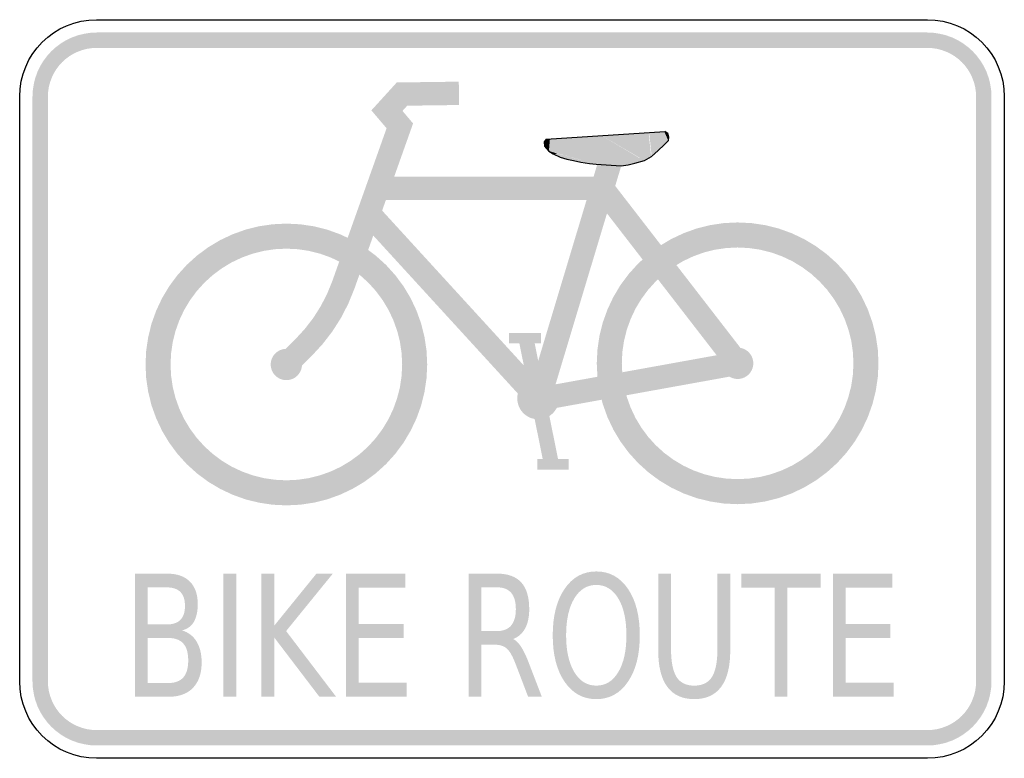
# Model space of a CAD drawing. Header units: inches. Extents: x -12 to 12, y -9 to 9.
import ezdxf

# ---------------------------------------------------------------- set-up
doc = ezdxf.new("R2010")
doc.units = ezdxf.units.IN
doc.header["$MEASUREMENT"] = 0

msp = doc.modelspace()

# ---------------------------------------------------------------- hatches: boundary and pattern name
for points in [[(-10.125, 8.688), (-10.278, 8.68), (-10.43, 8.657), (-10.579, 8.62), (-10.723, 8.569), (-10.862, 8.503), (-10.993, 8.424), (-11.116, 8.333), (-11.23, 8.23), (-11.333, 8.116), (-11.424, 7.993), (-11.503, 7.862), (-11.569, 7.723), (-11.62, 7.579), (-11.657, 7.43), (-11.68, 7.278), (-11.688, 7.125), (-11.313, 7.125), (-11.307, 7.241), (-11.29, 7.357), (-11.261, 7.47), (-11.222, 7.579), (-11.172, 7.685), (-11.112, 7.785), (-11.043, 7.878), (-10.965, 7.965), (-10.878, 8.043), (-10.785, 8.112), (-10.685, 8.172), (-10.579, 8.222), (-10.47, 8.261), (-10.357, 8.29), (-10.241, 8.307), (-10.125, 8.313), (-10.125, 8.688)], [(-10.125, 8.313), (10.125, 8.313), (10.125, 8.688), (-10.125, 8.688), (-10.125, 8.313)], [(11.687, 7.125), (11.68, 7.278), (11.657, 7.43), (11.62, 7.579), (11.569, 7.723), (11.503, 7.862), (11.424, 7.993), (11.333, 8.116), (11.23, 8.23), (11.116, 8.333), (10.993, 8.424), (10.862, 8.503), (10.723, 8.569), (10.579, 8.62), (10.43, 8.657), (10.278, 8.68), (10.125, 8.688), (10.125, 8.313), (10.241, 8.307), (10.357, 8.29), (10.47, 8.261), (10.579, 8.222), (10.685, 8.172), (10.785, 8.112), (10.878, 8.043), (10.965, 7.965), (11.043, 7.878), (11.112, 7.785), (11.172, 7.685), (11.222, 7.579), (11.261, 7.47), (11.29, 7.357), (11.307, 7.241), (11.312, 7.125), (11.687, 7.125)], [(-3.841, 2.445), (-2.411, 6.472), (-2.67, 6.777), (-2.554, 6.904), (-1.289, 6.921), (-1.297, 7.49), (-2.809, 7.47), (-3.428, 6.79), (-3.057, 6.354), (-4.378, 2.636), (-3.841, 2.445)], [(-11.313, -7.125), (-11.313, 7.125), (-11.688, 7.125), (-11.688, -7.125), (-11.313, -7.125)], [(11.312, 7.125), (11.312, -7.125), (11.687, -7.125), (11.687, 7.125), (11.312, 7.125)], [(3.331, 6.246), (2.201, 6.17), (3.223, 5.568), (3.39, 5.676), (3.331, 6.246)], [(3.713, 6.274), (3.795, 6.226), (3.403, 5.68), (3.344, 6.25), (3.713, 6.274)], [(3.344, 6.25), (3.403, 5.68), (3.798, 6.046), (3.752, 6.158), (3.344, 6.25)], [(3.805, 6.054), (3.818, 6.134), (3.795, 6.226), (3.713, 6.274), (3.805, 6.054)], [(0.828, 6.087), (0.79, 6.02), (0.795, 5.916), (0.916, 6.09), (0.828, 6.087)], [(0.916, 6.09), (0.795, 5.916), (0.9, 5.802), (0.924, 6.09), (0.916, 6.09)], [(0.924, 6.09), (0.9, 5.802), (2.07, 5.476), (2.204, 6.174), (0.924, 6.09)], [(2.204, 6.174), (2.07, 5.476), (1.658, 5.53), (1.669, 5.584), (2.204, 6.174)], [(2.198, 6.17), (3.099, 5.632), (2.485, 5.883), (2.067, 5.481), (2.198, 6.17)], [(2.629, 5.461), (2.658, 5.433), (3.099, 5.632), (2.198, 6.17), (2.629, 5.461)], [(0.928, -0.331), (2.75, 5.726), (2.204, 5.89), (0.382, -0.167), (0.928, -0.331)], [(1.1, 5.741), (1.031, 5.721), (1.026, 5.721), (0.905, 5.798), (1.1, 5.741)], [(1.35, 5.674), (1.342, 5.6), (1.031, 5.721), (1.1, 5.741), (1.35, 5.674)], [(1.669, 5.584), (1.658, 5.53), (1.342, 5.6), (1.35, 5.674), (1.669, 5.584)], [(3.39, 5.676), (3.223, 5.568), (2.802, 5.457), (2.074, 5.477), (3.39, 5.676)], [(2.074, 5.477), (2.802, 5.457), (2.658, 5.433), (2.629, 5.461), (2.074, 5.477)], [(-3.274, 4.606), (2.201, 4.606), (2.201, 5.176), (-3.274, 5.176), (-3.274, 4.606)], [(1.976, 4.717), (5.275, 0.452), (5.725, 0.8), (2.426, 5.065), (1.976, 4.717)], [(0.865, -0.057), (-3.281, 4.474), (-3.701, 4.089), (0.445, -0.441), (0.865, -0.057)], [(-2.067, 0.597), (-2.083, 0.934), (-2.133, 1.267), (-2.214, 1.594), (-2.328, 1.911), (-2.472, 2.216), (-2.645, 2.505), (-2.846, 2.775), (-3.072, 3.025), (-3.322, 3.251), (-3.593, 3.452), (-3.882, 3.625), (-4.186, 3.769), (-4.503, 3.883), (-4.83, 3.965), (-5.163, 4.014), (-5.5, 4.031), (-5.837, 4.014), (-6.17, 3.965), (-6.497, 3.883), (-6.814, 3.769), (-7.119, 3.625), (-7.408, 3.452), (-7.678, 3.251), (-7.928, 3.025), (-8.154, 2.775), (-8.355, 2.505), (-8.528, 2.216), (-8.672, 1.911), (-8.786, 1.594), (-8.867, 1.267), (-8.917, 0.934), (-8.933, 0.597), (-8.323, 0.597), (-8.309, 0.874), (-8.269, 1.148), (-8.201, 1.417), (-8.108, 1.677), (-7.99, 1.928), (-7.847, 2.165), (-7.682, 2.388), (-7.496, 2.593), (-7.291, 2.779), (-7.068, 2.944), (-6.831, 3.087), (-6.58, 3.205), (-6.319, 3.299), (-6.051, 3.366), (-5.777, 3.407), (-5.5, 3.42), (-5.223, 3.407), (-4.949, 3.366), (-4.681, 3.299), (-4.42, 3.205), (-4.169, 3.087), (-3.932, 2.944), (-3.709, 2.779), (-3.504, 2.593), (-3.318, 2.388), (-3.153, 2.165), (-3.01, 1.928), (-2.892, 1.677), (-2.799, 1.417), (-2.731, 1.148), (-2.691, 0.874), (-2.677, 0.597), (-2.067, 0.597)], [(8.933, 0.626), (8.917, 0.963), (8.867, 1.296), (8.785, 1.623), (8.672, 1.94), (8.528, 2.245), (8.355, 2.534), (8.154, 2.804), (7.928, 3.054), (7.678, 3.28), (7.407, 3.481), (7.118, 3.654), (6.814, 3.798), (6.497, 3.912), (6.17, 3.993), (5.836, 4.043), (5.5, 4.059), (5.163, 4.043), (4.83, 3.993), (4.503, 3.912), (4.186, 3.798), (3.881, 3.654), (3.592, 3.481), (3.322, 3.28), (3.072, 3.054), (2.846, 2.804), (2.645, 2.534), (2.472, 2.245), (2.328, 1.94), (2.214, 1.623), (2.132, 1.296), (2.083, 0.963), (2.066, 0.626), (2.677, 0.626), (2.69, 0.903), (2.731, 1.177), (2.798, 1.446), (2.892, 1.706), (3.01, 1.957), (3.153, 2.194), (3.318, 2.417), (3.504, 2.622), (3.709, 2.808), (3.932, 2.973), (4.169, 3.116), (4.42, 3.234), (4.68, 3.328), (4.949, 3.395), (5.223, 3.435), (5.5, 3.449), (5.777, 3.435), (6.051, 3.395), (6.319, 3.328), (6.58, 3.234), (6.831, 3.116), (7.068, 2.973), (7.291, 2.808), (7.496, 2.622), (7.682, 2.417), (7.847, 2.194), (7.99, 1.957), (8.108, 1.706), (8.201, 1.446), (8.269, 1.177), (8.309, 0.903), (8.323, 0.626), (8.933, 0.626)], [(-4.887, 0.802), (-4.62, 1.09), (-4.38, 1.401), (-4.169, 1.732), (-3.989, 2.081), (-3.841, 2.445), (-4.378, 2.636), (-4.506, 2.319), (-4.663, 2.016), (-4.846, 1.728), (-5.055, 1.458), (-5.287, 1.207), (-4.887, 0.802)], [(-5.3, 0.394), (-4.887, 0.802), (-5.287, 1.207), (-5.7, 0.8), (-5.3, 0.394)], [(-0.073, 1.114), (0.71, 1.114), (0.71, 1.368), (-0.073, 1.368), (-0.073, 1.114)], [(0.161, 1.205), (0.782, -1.871), (1.141, -1.798), (0.52, 1.277), (0.161, 1.205)], [(-5.119, 0.597), (-5.12, 0.634), (-5.126, 0.672), (-5.135, 0.708), (-5.148, 0.743), (-5.164, 0.777), (-5.183, 0.809), (-5.205, 0.839), (-5.23, 0.867), (-5.258, 0.892), (-5.288, 0.914), (-5.32, 0.934), (-5.354, 0.95), (-5.389, 0.962), (-5.426, 0.971), (-5.463, 0.977), (-5.5, 0.979), (-5.537, 0.977), (-5.574, 0.971), (-5.611, 0.962), (-5.646, 0.95), (-5.68, 0.934), (-5.712, 0.914), (-5.742, 0.892), (-5.77, 0.867), (-5.795, 0.839), (-5.817, 0.809), (-5.836, 0.777), (-5.852, 0.743), (-5.865, 0.708), (-5.874, 0.672), (-5.88, 0.634), (-5.882, 0.597), (-5.5, 0.597), (-5.119, 0.597)], [(5.881, 0.626), (5.88, 0.663), (5.874, 0.7), (5.865, 0.737), (5.852, 0.772), (5.836, 0.806), (5.817, 0.838), (5.795, 0.868), (5.77, 0.896), (5.742, 0.921), (5.712, 0.943), (5.68, 0.962), (5.646, 0.978), (5.611, 0.991), (5.574, 1), (5.537, 1.006), (5.5, 1.008), (5.463, 1.006), (5.425, 1), (5.389, 0.991), (5.354, 0.978), (5.32, 0.962), (5.288, 0.943), (5.258, 0.921), (5.23, 0.896), (5.205, 0.868), (5.183, 0.838), (5.163, 0.806), (5.147, 0.772), (5.135, 0.737), (5.126, 0.7), (5.12, 0.663), (5.118, 0.626), (5.5, 0.626), (5.881, 0.626)], [(5.449, 0.906), (0.604, 0.031), (0.706, -0.529), (5.551, 0.346), (5.449, 0.906)], [(-8.933, 0.597), (-8.917, 0.261), (-8.867, -0.073), (-8.786, -0.4), (-8.672, -0.717), (-8.528, -1.021), (-8.355, -1.31), (-8.154, -1.581), (-7.928, -1.831), (-7.678, -2.057), (-7.408, -2.258), (-7.119, -2.431), (-6.814, -2.575), (-6.497, -2.689), (-6.17, -2.77), (-5.837, -2.82), (-5.5, -2.836), (-5.163, -2.82), (-4.83, -2.77), (-4.503, -2.689), (-4.186, -2.575), (-3.882, -2.431), (-3.593, -2.258), (-3.322, -2.057), (-3.072, -1.831), (-2.846, -1.581), (-2.645, -1.31), (-2.472, -1.021), (-2.328, -0.717), (-2.214, -0.4), (-2.133, -0.073), (-2.083, 0.261), (-2.067, 0.597), (-2.677, 0.597), (-2.691, 0.32), (-2.731, 0.046), (-2.799, -0.222), (-2.892, -0.483), (-3.01, -0.734), (-3.153, -0.971), (-3.318, -1.194), (-3.504, -1.399), (-3.709, -1.585), (-3.932, -1.75), (-4.169, -1.893), (-4.42, -2.011), (-4.681, -2.104), (-4.949, -2.172), (-5.223, -2.212), (-5.5, -2.226), (-5.777, -2.212), (-6.051, -2.172), (-6.319, -2.104), (-6.58, -2.011), (-6.831, -1.893), (-7.068, -1.75), (-7.291, -1.585), (-7.496, -1.399), (-7.682, -1.194), (-7.847, -0.971), (-7.99, -0.734), (-8.108, -0.483), (-8.201, -0.222), (-8.269, 0.046), (-8.309, 0.32), (-8.323, 0.597), (-8.933, 0.597)], [(-5.882, 0.597), (-5.88, 0.56), (-5.874, 0.523), (-5.865, 0.486), (-5.852, 0.451), (-5.836, 0.417), (-5.817, 0.385), (-5.795, 0.355), (-5.77, 0.327), (-5.742, 0.302), (-5.712, 0.28), (-5.68, 0.261), (-5.646, 0.245), (-5.611, 0.232), (-5.574, 0.223), (-5.537, 0.217), (-5.5, 0.216), (-5.463, 0.217), (-5.426, 0.223), (-5.389, 0.232), (-5.354, 0.245), (-5.32, 0.261), (-5.288, 0.28), (-5.258, 0.302), (-5.23, 0.327), (-5.205, 0.355), (-5.183, 0.385), (-5.164, 0.417), (-5.148, 0.451), (-5.135, 0.486), (-5.126, 0.523), (-5.12, 0.56), (-5.119, 0.597), (-5.5, 0.597), (-5.882, 0.597)], [(2.066, 0.626), (2.083, 0.289), (2.132, -0.044), (2.214, -0.371), (2.328, -0.688), (2.472, -0.992), (2.645, -1.281), (2.846, -1.552), (3.072, -1.802), (3.322, -2.028), (3.592, -2.229), (3.881, -2.402), (4.186, -2.546), (4.503, -2.66), (4.83, -2.741), (5.163, -2.791), (5.5, -2.807), (5.836, -2.791), (6.17, -2.741), (6.497, -2.66), (6.814, -2.546), (7.118, -2.402), (7.407, -2.229), (7.678, -2.028), (7.928, -1.802), (8.154, -1.552), (8.355, -1.281), (8.528, -0.992), (8.672, -0.688), (8.785, -0.371), (8.867, -0.044), (8.917, 0.289), (8.933, 0.626), (8.323, 0.626), (8.309, 0.349), (8.269, 0.075), (8.201, -0.193), (8.108, -0.454), (7.99, -0.705), (7.847, -0.942), (7.682, -1.165), (7.496, -1.37), (7.291, -1.556), (7.068, -1.721), (6.831, -1.864), (6.58, -1.982), (6.319, -2.075), (6.051, -2.143), (5.777, -2.183), (5.5, -2.197), (5.223, -2.183), (4.949, -2.143), (4.68, -2.075), (4.42, -1.982), (4.169, -1.864), (3.932, -1.721), (3.709, -1.556), (3.504, -1.37), (3.318, -1.165), (3.153, -0.942), (3.01, -0.705), (2.892, -0.454), (2.798, -0.193), (2.731, 0.075), (2.69, 0.349), (2.677, 0.626), (2.066, 0.626)], [(5.118, 0.626), (5.12, 0.589), (5.126, 0.552), (5.135, 0.515), (5.147, 0.48), (5.163, 0.446), (5.183, 0.414), (5.205, 0.384), (5.23, 0.356), (5.258, 0.331), (5.288, 0.309), (5.32, 0.29), (5.354, 0.274), (5.389, 0.261), (5.425, 0.252), (5.463, 0.246), (5.5, 0.245), (5.537, 0.246), (5.574, 0.252), (5.611, 0.261), (5.646, 0.274), (5.68, 0.29), (5.712, 0.309), (5.742, 0.331), (5.77, 0.356), (5.795, 0.384), (5.817, 0.414), (5.836, 0.446), (5.852, 0.48), (5.865, 0.515), (5.874, 0.552), (5.88, 0.589), (5.881, 0.626), (5.5, 0.626), (5.118, 0.626)], [(1.146, -0.23), (1.144, -0.18), (1.136, -0.13), (1.124, -0.082), (1.107, -0.035), (1.086, 0.01), (1.06, 0.053), (1.031, 0.093), (0.997, 0.13), (0.96, 0.164), (0.92, 0.193), (0.877, 0.219), (0.832, 0.24), (0.785, 0.257), (0.737, 0.269), (0.687, 0.277), (0.637, 0.279), (0.587, 0.277), (0.538, 0.269), (0.49, 0.257), (0.443, 0.24), (0.398, 0.219), (0.355, 0.193), (0.315, 0.164), (0.278, 0.13), (0.244, 0.093), (0.214, 0.053), (0.189, 0.01), (0.167, -0.035), (0.151, -0.082), (0.138, -0.13), (0.131, -0.18), (0.129, -0.23), (0.637, -0.23), (1.146, -0.23)], [(0.129, -0.23), (0.131, -0.279), (0.138, -0.329), (0.151, -0.377), (0.167, -0.424), (0.189, -0.469), (0.214, -0.512), (0.244, -0.552), (0.278, -0.589), (0.315, -0.623), (0.355, -0.653), (0.398, -0.678), (0.443, -0.7), (0.49, -0.716), (0.538, -0.728), (0.587, -0.736), (0.637, -0.738), (0.687, -0.736), (0.737, -0.728), (0.785, -0.716), (0.832, -0.7), (0.877, -0.678), (0.92, -0.653), (0.96, -0.623), (0.997, -0.589), (1.031, -0.552), (1.06, -0.512), (1.086, -0.469), (1.107, -0.424), (1.124, -0.377), (1.136, -0.329), (1.144, -0.279), (1.146, -0.23), (0.637, -0.23), (0.129, -0.23)], [(0.621, -1.962), (1.383, -1.962), (1.383, -1.707), (0.621, -1.707), (0.621, -1.962)], [(-7.034, -4.5), (-6.723, -4.5), (-6.723, -7.5), (-7.034, -7.5), (-7.034, -4.5)], [(-6.107, -4.5), (-5.796, -4.5), (-5.796, -5.768), (-4.767, -4.5), (-4.368, -4.5), (-5.506, -5.899), (-4.287, -7.5), (-4.695, -7.5), (-5.796, -6.055), (-5.796, -7.5), (-6.107, -7.5), (-6.107, -4.5)], [(-4.045, -4.5), (-2.596, -4.5), (-2.596, -4.842), (-3.734, -4.842), (-3.734, -5.73), (-2.642, -5.73), (-2.642, -6.071), (-3.734, -6.071), (-3.734, -7.158), (-2.567, -7.158), (-2.567, -7.5), (-4.045, -7.5), (-4.045, -4.5)], [(5.586, -4.5), (7.525, -4.5), (7.525, -4.842), (6.711, -4.842), (6.711, -7.5), (6.4, -7.5), (6.4, -4.842), (5.586, -4.842), (5.586, -4.5)], [(7.822, -4.5), (9.271, -4.5), (9.271, -4.842), (8.133, -4.842), (8.133, -5.73), (9.225, -5.73), (9.225, -6.071), (8.133, -6.071), (8.133, -7.158), (9.3, -7.158), (9.3, -7.5), (7.822, -7.5), (7.822, -4.5)], [(-11.688, -7.125), (-11.68, -7.278), (-11.657, -7.43), (-11.62, -7.579), (-11.569, -7.723), (-11.503, -7.862), (-11.424, -7.993), (-11.333, -8.116), (-11.23, -8.23), (-11.116, -8.333), (-10.993, -8.424), (-10.862, -8.503), (-10.723, -8.569), (-10.579, -8.62), (-10.43, -8.657), (-10.278, -8.68), (-10.125, -8.687), (-10.125, -8.312), (-10.241, -8.307), (-10.357, -8.29), (-10.47, -8.261), (-10.579, -8.222), (-10.685, -8.172), (-10.785, -8.112), (-10.878, -8.043), (-10.965, -7.965), (-11.043, -7.878), (-11.112, -7.785), (-11.172, -7.685), (-11.222, -7.579), (-11.261, -7.47), (-11.29, -7.357), (-11.307, -7.241), (-11.313, -7.125), (-11.688, -7.125)], [(10.125, -8.687), (10.278, -8.68), (10.43, -8.657), (10.579, -8.62), (10.723, -8.569), (10.862, -8.503), (10.993, -8.424), (11.116, -8.333), (11.23, -8.23), (11.333, -8.116), (11.424, -7.993), (11.503, -7.862), (11.569, -7.723), (11.62, -7.579), (11.657, -7.43), (11.68, -7.278), (11.687, -7.125), (11.312, -7.125), (11.307, -7.241), (11.29, -7.357), (11.261, -7.47), (11.222, -7.579), (11.172, -7.685), (11.112, -7.785), (11.043, -7.878), (10.965, -7.965), (10.878, -8.043), (10.785, -8.112), (10.685, -8.172), (10.579, -8.222), (10.47, -8.261), (10.357, -8.29), (10.241, -8.307), (10.125, -8.312), (10.125, -8.687)], [(10.125, -8.312), (-10.125, -8.312), (-10.125, -8.687), (10.125, -8.687), (10.125, -8.312)]]:
    msp.add_hatch(color=7).paths.add_polyline_path(points)
h = msp.add_hatch(color=7)
edge = h.paths.add_edge_path()
edge.add_line((-9.191, -4.5), (-8.399, -4.5))
edge.add_spline(control_points=[(-8.399, -4.5), (-8.162, -4.5), (-7.98, -4.564), (-7.852, -4.693), (-7.724, -4.821), (-7.66, -5.004), (-7.66, -5.241), (-7.66, -5.425), (-7.693, -5.571), (-7.758, -5.68), (-7.824, -5.788), (-7.92, -5.856), (-8.048, -5.882)], knot_values=[0, 0, 0, 0, 1, 1, 1, 2, 2, 2, 3, 3, 3, 4, 4, 4, 4], degree=3, periodic=0)
edge.add_spline(control_points=[(-8.048, -5.882), (-7.894, -5.925), (-7.775, -6.015), (-7.691, -6.151), (-7.607, -6.287), (-7.565, -6.456), (-7.565, -6.66), (-7.565, -6.928), (-7.634, -7.135), (-7.774, -7.281), (-7.913, -7.427), (-8.111, -7.5), (-8.368, -7.5)], knot_values=[0, 0, 0, 0, 1, 1, 1, 2, 2, 2, 3, 3, 3, 4, 4, 4, 4], degree=3, periodic=0)
edge.add_line((-8.368, -7.5), (-9.191, -7.5))
edge.add_line((-9.191, -7.5), (-9.191, -4.5))
edge = h.paths.add_edge_path(flags=0)
edge.add_line((-8.88, -6.067), (-8.88, -7.166))
edge.add_line((-8.88, -7.166), (-8.384, -7.166))
edge.add_spline(control_points=[(-8.384, -7.166), (-8.217, -7.166), (-8.093, -7.121), (-8.013, -7.031), (-7.932, -6.94), (-7.892, -6.802), (-7.892, -6.616), (-7.892, -6.428), (-7.932, -6.29), (-8.013, -6.201), (-8.093, -6.112), (-8.217, -6.067), (-8.384, -6.067)], knot_values=[0, 0, 0, 0, 1, 1, 1, 2, 2, 2, 3, 3, 3, 4, 4, 4, 4], degree=3, periodic=0)
edge.add_line((-8.384, -6.067), (-8.88, -6.067))
edge = h.paths.add_edge_path(flags=0)
edge.add_line((-8.88, -4.834), (-8.88, -5.738))
edge.add_line((-8.88, -5.738), (-8.421, -5.738))
edge.add_spline(control_points=[(-8.421, -5.738), (-8.27, -5.738), (-8.157, -5.701), (-8.083, -5.626), (-8.008, -5.552), (-7.971, -5.438), (-7.971, -5.286), (-7.971, -5.134), (-8.008, -5.021), (-8.083, -4.946), (-8.157, -4.871), (-8.27, -4.834), (-8.421, -4.834)], knot_values=[0, 0, 0, 0, 1, 1, 1, 2, 2, 2, 3, 3, 3, 4, 4, 4, 4], degree=3, periodic=0)
edge.add_line((-8.421, -4.834), (-8.88, -4.834))
h = msp.add_hatch(color=7)
edge = h.paths.add_edge_path()
edge.add_spline(control_points=[(0.027, -6.093), (0.094, -6.123), (0.159, -6.186), (0.222, -6.282), (0.284, -6.379), (0.348, -6.511), (0.411, -6.68)], knot_values=[0, 0, 0, 0, 1, 1, 1, 2, 2, 2, 2], degree=3, periodic=0)
edge.add_line((0.411, -6.68), (0.727, -7.5))
edge.add_line((0.727, -7.5), (0.393, -7.5))
edge.add_line((0.393, -7.5), (0.099, -6.73))
edge.add_spline(control_points=[(0.099, -6.73), (0.024, -6.529), (-0.049, -6.396), (-0.12, -6.331), (-0.191, -6.265), (-0.288, -6.232), (-0.411, -6.232)], knot_values=[0, 0, 0, 0, 1, 1, 1, 2, 2, 2, 2], degree=3, periodic=0)
edge.add_line((-0.411, -6.232), (-0.749, -6.232))
edge.add_line((-0.749, -6.232), (-0.749, -7.5))
edge.add_line((-0.749, -7.5), (-1.06, -7.5))
edge.add_line((-1.06, -7.5), (-1.06, -4.5))
edge.add_line((-1.06, -4.5), (-0.36, -4.5))
edge.add_spline(control_points=[(-0.36, -4.5), (-0.097, -4.5), (0.098, -4.572), (0.227, -4.715), (0.356, -4.858), (0.42, -5.075), (0.42, -5.364), (0.42, -5.553), (0.387, -5.71), (0.32, -5.834), (0.253, -5.959), (0.156, -6.045), (0.027, -6.093)], knot_values=[0, 0, 0, 0, 1, 1, 1, 2, 2, 2, 3, 3, 3, 4, 4, 4, 4], degree=3, periodic=0)
edge = h.paths.add_edge_path(flags=0)
edge.add_line((-0.749, -4.834), (-0.749, -5.899))
edge.add_line((-0.749, -5.899), (-0.36, -5.899))
edge.add_spline(control_points=[(-0.36, -5.899), (-0.21, -5.899), (-0.097, -5.853), (-0.02, -5.763), (0.056, -5.672), (0.094, -5.54), (0.094, -5.364), (0.094, -5.189), (0.056, -5.056), (-0.02, -4.967), (-0.097, -4.878), (-0.21, -4.834), (-0.36, -4.834)], knot_values=[0, 0, 0, 0, 1, 1, 1, 2, 2, 2, 3, 3, 3, 4, 4, 4, 4], degree=3, periodic=0)
edge.add_line((-0.36, -4.834), (-0.749, -4.834))
h = msp.add_hatch(color=7)
edge = h.paths.add_edge_path()
edge.add_spline(control_points=[(2.055, -4.446), (2.377, -4.446), (2.634, -4.587), (2.826, -4.869), (3.019, -5.151), (3.115, -5.529), (3.115, -6.003), (3.115, -6.476), (3.019, -6.853), (2.826, -7.135), (2.634, -7.417), (2.377, -7.558), (2.055, -7.558), (1.733, -7.558), (1.476, -7.418), (1.283, -7.136), (1.09, -6.855), (0.993, -6.477), (0.993, -6.003), (0.993, -5.529), (1.09, -5.151), (1.283, -4.869), (1.476, -4.587), (1.733, -4.446), (2.055, -4.446)], knot_values=[0, 0, 0, 0, 1, 1, 1, 2, 2, 2, 3, 3, 3, 4, 4, 4, 5, 5, 5, 6, 6, 6, 7, 7, 7, 8, 8, 8, 8], degree=3, periodic=0)
edge = h.paths.add_edge_path(flags=0)
edge.add_spline(control_points=[(2.055, -4.775), (1.83, -4.775), (1.651, -4.885), (1.518, -5.105), (1.386, -5.325), (1.319, -5.624), (1.319, -6.003), (1.319, -6.381), (1.386, -6.68), (1.518, -6.899), (1.651, -7.119), (1.83, -7.229), (2.055, -7.229), (2.28, -7.229), (2.459, -7.119), (2.591, -6.899), (2.723, -6.68), (2.789, -6.381), (2.789, -6.003), (2.789, -5.624), (2.723, -5.325), (2.591, -5.105), (2.459, -4.885), (2.28, -4.775), (2.055, -4.775)], knot_values=[0, 0, 0, 0, 1, 1, 1, 2, 2, 2, 3, 3, 3, 4, 4, 4, 5, 5, 5, 6, 6, 6, 7, 7, 7, 8, 8, 8, 8], degree=3, periodic=0)
h = msp.add_hatch(color=7)
edge = h.paths.add_edge_path()
edge.add_line((3.564, -4.5), (3.876, -4.5))
edge.add_line((3.876, -4.5), (3.876, -6.323))
edge.add_spline(control_points=[(3.876, -6.323), (3.876, -6.644), (3.921, -6.875), (4.01, -7.017), (4.099, -7.158), (4.244, -7.229), (4.443, -7.229), (4.642, -7.229), (4.786, -7.158), (4.875, -7.017), (4.963, -6.875), (5.008, -6.644), (5.008, -6.323)], knot_values=[0, 0, 0, 0, 1, 1, 1, 2, 2, 2, 3, 3, 3, 4, 4, 4, 4], degree=3, periodic=0)
edge.add_line((5.008, -6.323), (5.008, -4.5))
edge.add_line((5.008, -4.5), (5.32, -4.5))
edge.add_line((5.32, -4.5), (5.32, -6.373))
edge.add_spline(control_points=[(5.32, -6.373), (5.32, -6.764), (5.246, -7.059), (5.098, -7.259), (4.95, -7.458), (4.732, -7.558), (4.443, -7.558), (4.153, -7.558), (3.934, -7.458), (3.786, -7.259), (3.638, -7.059), (3.564, -6.764), (3.564, -6.373)], knot_values=[0, 0, 0, 0, 1, 1, 1, 2, 2, 2, 3, 3, 3, 4, 4, 4, 4], degree=3, periodic=0)
edge.add_line((3.564, -6.373), (3.564, -4.5))

# ---------------------------------------------------------------- linework, layer by layer
at = {"color": 7}
for p, q in [((0.831, 6.089), (3.727, 6.279)), ((3.8, 6.224), (3.727, 6.279)), ((0.831, 6.089), (0.788, 6.024)), ((0.788, 6.024), (0.792, 5.918)), ((3.706, 5.95), (3.812, 6.056)), ((3.824, 6.134), (3.8, 6.224)), ((3.812, 6.056), (3.824, 6.134)), ((0.792, 5.918), (0.895, 5.799)), ((0.895, 5.799), (1.004, 5.734)), ((3.397, 5.669), (3.559, 5.812)), ((3.559, 5.812), (3.706, 5.95)), ((1.004, 5.734), (1.175, 5.653)), ((1.175, 5.653), (1.335, 5.6)), ((1.335, 5.6), (1.498, 5.572)), ((1.498, 5.572), (1.677, 5.527)), ((1.677, 5.527), (1.885, 5.495)), ((2.997, 5.501), (3.226, 5.57)), ((3.226, 5.57), (3.397, 5.669)), ((1.885, 5.495), (2.052, 5.479)), ((2.052, 5.479), (2.66, 5.439)), ((2.66, 5.439), (2.831, 5.46)), ((2.831, 5.46), (2.997, 5.501))]:
    msp.add_line(p, q, dxfattribs=at)
for points in [[(-10.125, 9), (10.125, 9)], [(-12, -7.125), (-12, 7.125)], [(12, 7.125), (12, -7.125)], [(10.125, -9), (-10.125, -9)]]:
    msp.add_lwpolyline(points, dxfattribs=at)
for points in [[(-12, 7.125), (-12, 8.161), (-11.161, 9), (-10.125, 9)], [(10.125, 9), (11.161, 9), (12, 8.161), (12, 7.125)], [(-10.125, -9), (-11.161, -9), (-12, -8.161), (-12, -7.125)], [(12, -7.125), (12, -8.161), (11.161, -9), (10.125, -9)]]:
    msp.add_open_spline(points, degree=3, dxfattribs=at)

doc.saveas('drawing.dxf')
